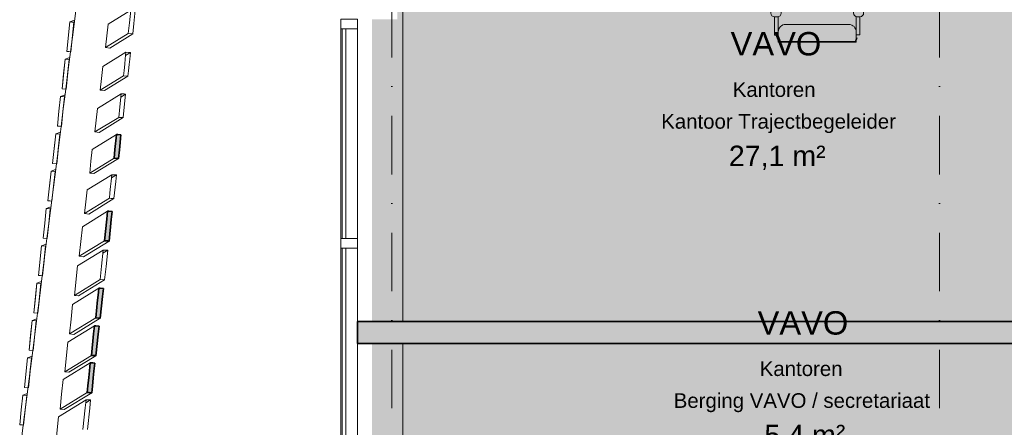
# Model space of a CAD drawing. Header units: millimetres. Extents: x -2530 to 151695, y -8763 to 71774.
# Tile 24 of 256: x 29742 to 36485, y 21438 to 24226. Entities that reach past the tile are written whole.
import ezdxf

# ---------------------------------------------------------------- set-up
doc = ezdxf.new("R2010")
doc.units = ezdxf.units.MM
doc.linetypes.add('RR_Level', pattern=[800, 400, -200, 0, -200])
for name, color, linetype, lineweight in [('A-AREA-____-IDEN', 2, 'Continuous', 13), ('A-AREA-____-PATT', 32, 'Continuous', 9), ('A-FLOR-____-OTLN', 192, 'Continuous', 18), ('A-GLAZ-CURT-MCUT', 52, 'Continuous', 13), ('A-GLAZ-CURT-OTLN', 52, 'Continuous', 13), ('A-GLAZ-CWMG-MCUT', 51, 'Continuous', 13), ('A-GLAZ-CWMG-OTLN', 51, 'Continuous', 13), ('A-WALL-____-MCUT', 113, 'Continuous', 35), ('A-WALL-____-OTLN', 113, 'Continuous', 18), ('A-WALL-____-PATT', 111, 'Continuous', 35), ('I-FURN-____-OTLN', 30, 'Continuous', 13), ('S-GRID-____-OTLN', 1, 'Continuous', 9)]:
    doc.layers.add(name, color=color, linetype=linetype, lineweight=lineweight)
doc.styles.add('Arial_1', font='arial.ttf', dxfattribs={"height": 100})
doc.styles.add('Arial_B', font='txt', dxfattribs={"height": 160})
doc.styles.add('Arial_B_1', font='txt', dxfattribs={"height": 100})
doc.styles.add('Arial_I', font='txt', dxfattribs={"height": 140})

# ---------------------------------------------------------------- blocks, each defined once
blk = doc.blocks.new('System Panel - HR__-552677-plot_V2 Copy 1')
at = {"layer": 'A-GLAZ-CURT-MCUT', "color": 250, "lineweight": 9}
for p, q in [((717.5, -22.5), (-717.5, -22.5)), ((-717.5, -22.5), (-717.5, -47.5)), ((-717.5, -47.5), (717.5, -47.5)), ((717.5, -47.5), (717.5, -22.5))]:
    blk.add_line(p, q, dxfattribs=at)
blk = doc.blocks.new('Rectangular Mullion - 65 x 114mm-464258-plot_V2 Copy 1')
at = {"layer": 'A-GLAZ-CWMG-OTLN', "color": 250, "lineweight": 9}
for p, q in [((143748, 33057.7), (143748, 31622.7)), ((143862, 33057.7), (143862, 31622.7))]:
    blk.add_line(p, q, dxfattribs=at)
blk = doc.blocks.new('Rectangular Mullion - 65 x 114mm-464271-plot_V2 Copy 1')
at = {"layer": 'A-GLAZ-CWMG-MCUT', "color": 250, "lineweight": 9}
for p, q in [((0, 57), (-65, 57)), ((-65, 57), (-65, -57)), ((0, -57), (0, 57)), ((-65, -57), (0, -57))]:
    blk.add_line(p, q, dxfattribs=at)
blk = doc.blocks.new('System Panel - HR__-556139-plot_V2 Copy 1')
at = {"layer": 'A-GLAZ-CURT-MCUT', "color": 250, "lineweight": 9}
for p, q in [((685, -22.5), (-685, -22.5)), ((-685, -22.5), (-685, -47.5)), ((-685, -47.5), (685, -47.5)), ((685, -47.5), (685, -22.5))]:
    blk.add_line(p, q, dxfattribs=at)
blk = doc.blocks.new('Rectangular Mullion - 65 x 114mm-V164-plot_V2 Copy 1')
at = {"layer": 'A-GLAZ-CWMG-OTLN', "color": 250, "lineweight": 9}
for p, q in [((31941.5, 21294.1), (31941.5, 22664.1)), ((32055.5, 22161.8), (32055.5, 22664.1)), ((32055.5, 21294.1), (32055.5, 22011.8))]:
    blk.add_line(p, q, dxfattribs=at)
blk = doc.blocks.new('Rectangular Mullion - 65 x 114mm-464264-plot_V2 Copy 1')
at = {"layer": 'A-GLAZ-CWMG-MCUT', "color": 250, "lineweight": 9}
for p, q in [((-32.5, 57), (32.5, 57)), ((-32.5, -57), (-32.5, 57)), ((32.5, 57), (32.5, -57)), ((32.5, -57), (-32.5, -57))]:
    blk.add_line(p, q, dxfattribs=at)
blk = doc.blocks.new('027_Gilde - ATC_FacadeModel_rvt-1-plot_V2 Copy 1')
at = {"layer": 'A-WALL-____-MCUT', "lineweight": 5}
h = blk.add_hatch(color=67, dxfattribs=at)
h.paths.add_polyline_path([(31139.8, 16903.4), (31140.4, 16933.4), (30941.1, 16939.5), (30940.7, 16911.8), (31132.9, 16903.7)])
h.paths.add_polyline_path([(30878, 16904.6), (30882.5, 16934.3), (30688.6, 16975.6), (30684.1, 16945.8), (30871.2, 16906.1)])
h.paths.add_polyline_path([(31912.9, 16906.8), (31912.9, 16936.8), (31712.9, 16936.8), (31712.9, 16906.8), (31902.2, 16906.8)])
h.paths.add_polyline_path([(31555.6, 16906.8), (31655.6, 16906.8), (31655.6, 16936.8), (31455.6, 16936.8), (31455.6, 16906.8), (31483.3, 16906.8)])
h.paths.add_polyline_path([(31398.4, 16906.8), (31398.4, 16936.8), (31198.4, 16936.8), (31198.4, 16906.8), (31303.6, 16906.8)])
h.paths.add_polyline_path([(34812.6, 16915.1), (34812.6, 16945.1), (34692.6, 16945.1), (34692.6, 16915.1), (34796, 16915.1)])
h.paths.add_polyline_path([(34433.4, 16915.1), (34450, 16915.1), (34450, 16945.1), (34330, 16945.1), (34330, 16915.1), (34390, 16915.1)])
h.paths.add_polyline_path([(34044.9, 16915.1), (34104.9, 16915.1), (34104.9, 16945.1), (33984.9, 16945.1), (33984.9, 16915.1), (34028.4, 16915.1)])
h.paths.add_polyline_path([(33750.2, 16915.1), (33794.4, 16915.1), (33794.4, 16945.1), (33634.4, 16945.1), (33634.4, 16915.1), (33750.1, 16915.1)])
h.paths.add_polyline_path([(33433.6, 16915.1), (33477.9, 16915.1), (33477.9, 16945.1), (33443.8, 16943.2), (33443.8, 16936.5), (33378.8, 16936.8), (33378.8, 16945.1), (33317.9, 16945.1), (33317.9, 16915.1), (33433.6, 16915.1)])
h.paths.add_polyline_path([(33131.1, 16915.1), (33175.3, 16915.1), (33175.3, 16945.1), (33015.3, 16945.1), (33016.5, 16915.1), (33130.8, 16915.1)])
h.paths.add_polyline_path([(32843.3, 16915.1), (32887.5, 16915.1), (32887.5, 16945.1), (32727.5, 16945.1), (32727.5, 16915.1), (32843.2, 16915.1)])
h.paths.add_polyline_path([(32608.1, 16915.1), (32635.8, 16915.1), (32635.8, 16945.1), (32506.3, 16944.5), (32506.3, 16936.5), (32441.3, 16936.8), (32441.3, 16944), (32435.8, 16944), (32435.8, 16915.1), (32508.1, 16915.1), (32522.1, 16915.1), (32535.8, 16915.1)])
h.paths.add_polyline_path([(32354.2, 16915.1), (32381.9, 16915.1), (32381.9, 16944), (32181.9, 16944), (32181.9, 16915.1), (32281.9, 16915.1)])
h.paths.add_polyline_path([(32121.7, 16915.1), (32149.3, 16915.1), (32149.3, 16936.8), (32067.5, 16936.8), (32067.5, 16945.1), (31949.3, 16944.7), (31949.3, 16923.4), (32021.7, 16915.1), (32067.5, 16915.1)])
h.paths.add_polyline_path([(31949.3, 16915.1), (32021.7, 16915.1), (31949.3, 16923.4)])
h.paths.add_polyline_path([(31555.6, 16921.8), (31555.6, 16921.8), (31569.5, 16921.8)])
h.paths.add_polyline_path([(30617.8, 16933), (30631.2, 16960), (30452.2, 17049.2), (30438.8, 17022.3), (30617.5, 16933.2)])
h.paths.add_polyline_path([(32149.3, 16936.8), (32149.3, 16944), (32132.5, 16941.9), (32132.5, 16936.8), (32149.3, 16936.8)])
h.paths.add_polyline_path([(30162.2, 17170.9), (30188.3, 17187), (30085.8, 17359.5), (30059.6, 17343.3), (30161.8, 17171.6)])
h.paths.add_polyline_path([(30002.7, 17365.7), (30031.8, 17376.9), (29972.1, 17568.5), (29942.7, 17558.2), (30000.4, 17373.2)])
h.paths.add_polyline_path([(29959.1, 17505.6), (29959.1, 17505.6), (29969.7, 17505.6)])
h.paths.add_polyline_path([(29894.7, 17592.5), (29925.5, 17599.8), (29888.5, 17798.9), (29858.1, 17789.7), (29893.7, 17597.8)])
h.paths.add_polyline_path([(29826.9, 17840.1), (29858.4, 17844.1), (29845.3, 18047.3), (29813.7, 18043.3), (29826.7, 17843)])
h.paths.add_polyline_path([(29802.8, 18098.4), (29834.6, 18099.1), (29844.1, 18303.8), (29813.8, 18303.2), (29802.8, 18098.9)])
h.paths.add_polyline_path([(29884, 18610.7), (29905.5, 18815.1), (29873.7, 18815.1), (29852.4, 18611.6), (29880.2, 18610.8)])
h.paths.add_polyline_path([(29913.4, 18866.2), (29934.8, 19070.6), (29903.1, 19070.6), (29881.8, 18867.3), (29909.5, 18866.4)])
h.paths.add_polyline_path([(29942.7, 19121.8), (29964, 19326), (29932.4, 19326), (29911.2, 19122.9), (29925.4, 19122.4)])
h.paths.add_polyline_path([(29972, 19377.4), (29993.4, 19581.5), (29961.8, 19581.5), (29942.7, 19378.5), (29963.3, 19377.7)])
h.paths.add_polyline_path([(30001.3, 19633), (30022, 19836.9), (29991.1, 19836.9), (29972, 19634.1), (29992.7, 19633.3)])
h.paths.add_polyline_path([(30030.6, 19888.6), (30051.9, 20092.4), (30020.5, 20092.4), (29999.3, 19889.9), (30022.7, 19888.9)])
h.paths.add_polyline_path([(30089.3, 20399.8), (30110.5, 20603.3), (30079.1, 20603.3), (30058, 20401.1), (30086.8, 20399.9)])
h.paths.add_polyline_path([(30118.6, 20655.3), (30139.9, 20858.7), (30108.5, 20858.7), (30089.3, 20656.7), (30112.5, 20655.6)])
h.paths.add_polyline_path([(30147.9, 20910.9), (30169.2, 21114.2), (30137.8, 21114.2), (30116.7, 20912.4), (30139.3, 20911.3)])
h.paths.add_polyline_path([(30177.2, 21166.5), (30198.5, 21369.6), (30167.2, 21369.6), (30146.1, 21168), (30169.2, 21166.9)])
h.paths.add_polyline_path([(30235.5, 21674.9), (30256.8, 21877.8), (30225.5, 21877.8), (30204.4, 21676.5), (30232.7, 21675.1)])
h.paths.add_polyline_path([(30264.5, 21928), (30285.8, 22130.7), (30254.6, 22130.7), (30233.5, 21929.7), (30256, 21928.5)])
h.paths.add_polyline_path([(30294, 22185.2), (30315.3, 22387.8), (30284.1, 22387.8), (30264.5, 22186.8), (30285.5, 22185.7)])
h.paths.add_polyline_path([(30354.5, 22712.3), (30375.7, 22914.6), (30344.6, 22914.6), (30323.6, 22714.1), (30351.9, 22712.4)])
h.paths.add_polyline_path([(30419.1, 23277.1), (30436, 23438.8), (30405, 23438.8), (30388.3, 23279), (30415.5, 23277.3)])
h.paths.add_polyline_path([(30584.7, 24721.1), (30601.6, 24882.3), (30570.8, 24882.3), (30554.1, 24723.3), (30576.3, 24721.7)])
h.paths.add_polyline_path([(30619.5, 25024), (30636.3, 25185.1), (30605.5, 25185.1), (30588.9, 25026.3), (30602.6, 25025.3)])
h.paths.add_polyline_path([(30656.8, 25351.5), (30667.7, 25472.3), (30638.7, 25472.2), (30626.3, 25353.7), (30654, 25351.7)])
h.paths.add_polyline_path([(30728.7, 25977.8), (30741.3, 26098.4), (30710.7, 26099.4), (30698.2, 25980.1), (30723.5, 25978.2)])
h.paths.add_polyline_path([(30765.1, 26295.7), (30776, 26416.4), (30747.3, 26418), (30734.7, 26298.1), (30762.1, 26296)])
h.paths.add_polyline_path([(30801.9, 26616.2), (30812.8, 26736.7), (30784, 26738.4), (30771.5, 26618.6), (30793.5, 26616.8)])
h.paths.add_polyline_path([(30838.8, 26938.4), (30851.4, 27058.8), (30821, 27059.9), (30808.5, 26940.9), (30822.1, 26939.7)])
h.paths.add_polyline_path([(30875.9, 27261.7), (30886.8, 27382.2), (30858, 27382.9), (30845.6, 27264.2), (30873.2, 27261.9)])
h.paths.add_polyline_path([(30987.1, 28230.9), (30997.9, 28351.2), (30969.3, 28352), (30956.9, 28233.5), (30978.8, 28231.6)])
h.paths.add_polyline_path([(31023.8, 28551.3), (31036.4, 28671.4), (31006.2, 28673.3), (30993.7, 28554), (31019.8, 28551.7)])
h.paths.add_polyline_path([(31060.3, 28869.5), (31072.9, 28989.5), (31042.6, 28990.5), (31041.1, 28962.3), (31039, 28956.3), (31030.2, 28872.2), (31058.4, 28869.6)])
h.paths.add_polyline_path([(31132.3, 29497.2), (31143.2, 29617.3), (31114.7, 29619.1), (31102.2, 29500), (31124, 29498)])
h.paths.add_polyline_path([(31235.2, 30392.4), (31252, 30552.1), (31221.7, 30553.1), (31205.2, 30395.3), (31231.1, 30392.8)])
h.paths.add_polyline_path([(31269.3, 30689.8), (31286.1, 30849.4), (31256, 30851.5), (31239.3, 30692.7), (31261.1, 30690.6)])
h.paths.add_polyline_path([(31336.2, 31272.7), (31352.9, 31432.3), (31322.8, 31434.4), (31306.2, 31275.7), (31329.8, 31273.4)])
h.paths.add_polyline_path([(31369, 31558.3), (31383.4, 31718.1), (31355.6, 31720), (31339, 31561.3), (31366.6, 31558.6)])
h.paths.add_polyline_path([(31401.3, 31840.1), (31418, 31999.6), (31387.9, 32001.8), (31371.3, 31843.1), (31393, 31841)])
h.paths.add_polyline_path([(31433.2, 32118.2), (31449.9, 32277.6), (31419.7, 32278.7), (31403.2, 32121.2), (31432.5, 32118.2)])
h.paths.add_polyline_path([(31464.6, 32392.6), (31481.3, 32552), (31451.3, 32554.1), (31434.7, 32395.6), (31456.4, 32393.4)])
h.paths.add_polyline_path([(31493.6, 32643.5), (31514.5, 32842.7), (31484.5, 32844.9), (31464.6, 32646.5), (31488.6, 32644)])
h.paths.add_polyline_path([(31524.3, 32911.1), (31545.2, 33110.3), (31515.2, 33112.5), (31509.5, 33058.4), (31509.5, 33058.4), (31494.4, 32914.1), (31516.1, 32911.9)])
h.paths.add_polyline_path([(31584.6, 33436.8), (31605.5, 33635.9), (31575.5, 33638.1), (31556.7, 33439.6), (31576.4, 33437.6)])
h.paths.add_polyline_path([(31763.1, 34993.2), (31784, 35192.1), (31754, 35193.7), (31735.6, 34996.1), (31759, 34993.6)])
h.paths.add_polyline_path([(31824.2, 35525.5), (31845, 35724.5), (31815.1, 35726.7), (31794.4, 35528.6), (31816, 35526.4)])
h.paths.add_polyline_path([(31854.7, 35791.7), (31874.6, 35990.7), (31845.6, 35992.9), (31824.9, 35794.8), (31846.9, 35792.5)])
h.paths.add_polyline_path([(31885.3, 36057.9), (31904, 36257), (31876.1, 36258.3), (31855.4, 36061), (31881.1, 36058.3)])
h.paths.add_polyline_path([(31904, 36325.3), (31904.4, 36396.4), (31923.4, 36396.4), (31934.9, 36523.1), (31906.6, 36524.5), (31886, 36327.2), (31901, 36325.6)])
at = {"layer": 'A-FLOR-____-OTLN', "color": 90}
for p, q in [((30135.4, 24363.4), (30103.1, 24107.9)), ((30103.1, 24107.9), (30090.3, 24007)), ((30090.3, 24007), (30070.8, 23852.6)), ((30070.8, 23852.6), (30058.1, 23751.6)), ((30058.1, 23751.6), (30038.5, 23597.3)), ((30038.5, 23597.2), (30025.8, 23496.2)), ((30025.8, 23496.2), (29993.5, 23240.7)), ((29993.5, 23240.7), (29941.7, 22831.1)), ((29941.7, 22831.1), (29928.9, 22729.9)), ((29928.9, 22729.9), (29896.6, 22474.5)), ((29896.6, 22474.5), (29877.1, 22320.4)), ((29877.1, 22320.3), (29864.3, 22219)), ((29864.3, 22219), (29832, 21963.6)), ((29832, 21963.6), (29767.4, 21452.7)), ((29767.4, 21452.7), (29748, 21298.8))]:
    blk.add_line(p, q, dxfattribs=at)
at = {"layer": 'A-WALL-____-MCUT', "color": 130}
for p, q in [((30396.7, 23359.9), (30402.9, 23418.6)), ((30402.9, 23418.6), (30405.2, 23440.7)), ((30405.2, 23440.7), (30413.7, 23440.2)), ((30413.7, 23440.2), (30436, 23438.8)), ((30433.7, 23416.4), (30427.6, 23358)), ((30436, 23438.8), (30433.7, 23416.4)), ((30388.3, 23279), (30394.4, 23337.8)), ((30394.4, 23337.8), (30396.7, 23359.9)), ((30425.2, 23335.6), (30419.1, 23277.1)), ((30427.6, 23358), (30425.2, 23335.6)), ((30410.6, 23277.7), (30388.3, 23279)), ((30419.1, 23277.1), (30410.6, 23277.7)), ((30323.6, 22714.1), (30339, 22861.1)), ((30339, 22861.1), (30344.8, 22916.5)), ((30344.8, 22916.5), (30353.3, 22916)), ((30353.3, 22916), (30375.7, 22914.6)), ((30369.8, 22858.7), (30354.5, 22712.3)), ((30375.7, 22914.6), (30369.8, 22858.7)), ((30346, 22712.8), (30323.6, 22714.1)), ((30354.5, 22712.3), (30346, 22712.8)), ((30281.4, 22361.8), (30284.3, 22389.5)), ((30284.3, 22389.5), (30292.8, 22389.1)), ((30292.8, 22389.1), (30315.3, 22387.8)), ((30315.3, 22387.8), (30309.4, 22331.8)), ((30273.7, 22288.2), (30281.4, 22361.8)), ((30309.4, 22331.8), (30294, 22185.2)), ((30263.1, 22186.9), (30270.8, 22260.5)), ((30270.8, 22260.5), (30273.7, 22288.2)), ((30285.5, 22185.7), (30263.1, 22186.9)), ((30294, 22185.2), (30285.5, 22185.7)), ((30248.9, 22077), (30254.8, 22132.4)), ((30254.8, 22132.4), (30263.3, 22131.9)), ((30263.3, 22131.9), (30285.8, 22130.7)), ((30285.8, 22130.7), (30279.9, 22074.6)), ((30233.5, 21929.7), (30248.9, 22077)), ((30279.9, 22074.6), (30264.5, 21928)), ((30256, 21928.5), (30233.5, 21929.7)), ((30264.5, 21928), (30256, 21928.5)), ((30219.9, 21824), (30225.7, 21879.4)), ((30225.7, 21879.4), (30242.8, 21878.5)), ((30242.8, 21878.5), (30256.8, 21877.8)), ((30256.8, 21877.8), (30250.9, 21821.7)), ((30209.3, 21722.5), (30215.1, 21778)), ((30215.1, 21778), (30219.9, 21824)), ((30250.9, 21821.7), (30246.1, 21776.3)), ((30204.4, 21676.5), (30209.3, 21722.5)), ((30240.3, 21720.2), (30235.5, 21674.9)), ((30246.1, 21776.3), (30240.3, 21720.2)), ((30218.4, 21675.8), (30204.4, 21676.5)), ((30235.5, 21674.9), (30218.4, 21675.8))]:
    blk.add_line(p, q, dxfattribs=at)
at = {"layer": 'A-WALL-____-OTLN', "color": 90}
for p, q in [((32366.5, 24636.8), (32366.5, 22161.8)), ((30347.6, 24196.8), (30503, 24292.5)), ((30503, 24292.5), (30493.8, 24204.2)), ((30524.4, 24201.2), (30533.7, 24290.5)), ((30085.8, 24211.9), (30064.9, 24009.6)), ((30064.9, 24009.6), (30085.8, 24211.9)), ((30085.8, 24211.9), (30117.7, 24223.5)), ((30085.8, 24211.9), (30117.7, 24223.5)), ((30085.8, 24211.9), (30099.7, 24210.5)), ((30099.7, 24210.5), (30085.8, 24211.9)), ((30092.7, 24006.8), (30113.6, 24209.2)), ((30092.7, 24006.8), (30113.6, 24209.2)), ((30113.6, 24209.2), (30099.7, 24210.5)), ((30099.7, 24210.5), (30113.6, 24209.2)), ((30113.6, 24209.2), (30116, 24210)), ((30116, 24210), (30113.6, 24209.2)), ((30347.6, 24196.8), (30330.7, 24035.4)), ((30493.8, 24204.2), (30486.1, 24131.1)), ((30516.8, 24129.1), (30524.4, 24201.2)), ((30330.7, 24035.4), (30486.1, 24131.1)), ((30330.7, 24035.4), (30486.1, 24131.1)), ((30516.8, 24129.1), (30359.8, 24032.4)), ((30359.8, 24032.4), (30516.8, 24129.1)), ((30486.1, 24131.1), (30508.3, 24129.6)), ((30508.3, 24129.6), (30516.8, 24129.1)), ((30078.8, 24008.2), (30064.9, 24009.6)), ((30078.8, 24008.2), (30064.9, 24009.6)), ((30078.8, 24008.2), (30090.3, 24007)), ((30090.3, 24007), (30078.8, 24008.2)), ((30310.9, 23905.8), (30469.9, 24003.8)), ((30359.8, 24032.4), (30330.7, 24035.4)), ((30469.9, 24003.8), (30465.2, 23959.6)), ((30486.8, 24002.6), (30469.9, 24003.8)), ((30053.6, 23956.6), (30032.7, 23754.1)), ((30043.1, 23855.4), (30053.6, 23956.6)), ((30053.6, 23956.6), (30085.4, 23968.1)), ((30053.6, 23956.6), (30085.4, 23968.1)), ((30053.6, 23956.6), (30081.3, 23953.8)), ((30053.6, 23956.6), (30081.3, 23953.8)), ((30060.3, 23751.4), (30081.3, 23953.8)), ((30070.8, 23852.6), (30081.3, 23953.8)), ((30081.3, 23953.8), (30083.7, 23954.7)), ((30083.7, 23954.7), (30081.3, 23953.8)), ((30461.4, 23923), (30465.2, 23959.6)), ((30467.5, 23981.3), (30500.6, 24001.7)), ((30500.6, 24001.7), (30486.8, 24002.6)), ((30492.1, 23921), (30495.9, 23957.1)), ((30495.9, 23957.1), (30500.6, 24001.7)), ((30310.9, 23905.8), (30302.4, 23825.1)), ((30456.8, 23878.8), (30452.9, 23842.3)), ((30456.8, 23878.8), (30461.4, 23923)), ((30483.7, 23840.2), (30487.5, 23876.3)), ((30487.5, 23876.3), (30492.1, 23921)), ((30043.1, 23855.4), (30032.7, 23754.1)), ((30070.8, 23852.6), (30060.3, 23751.4)), ((30294, 23744.3), (30452.9, 23842.3)), ((30294, 23744.3), (30452.9, 23842.3)), ((30294, 23744.3), (30302.4, 23825.1)), ((30483.7, 23840.2), (30323, 23741.3)), ((30323, 23741.3), (30483.7, 23840.2)), ((30452.9, 23842.3), (30475.2, 23840.8)), ((30475.2, 23840.8), (30483.7, 23840.2)), ((30032.7, 23754.1), (30058.1, 23751.6)), ((30058.1, 23751.6), (30032.7, 23754.1)), ((30323, 23741.3), (30294, 23744.3)), ((30021.4, 23701.3), (30010.9, 23600)), ((30010.9, 23600), (30021.4, 23701.3)), ((30021.4, 23701.3), (30053.1, 23712.7)), ((30021.4, 23701.3), (30053.1, 23712.7)), ((30021.4, 23701.3), (30035.2, 23699.9)), ((30035.2, 23699.9), (30021.4, 23701.3)), ((30049, 23698.5), (30035.2, 23699.9)), ((30035.2, 23699.9), (30049, 23698.5)), ((30038.5, 23597.3), (30049, 23698.5)), ((30038.5, 23597.3), (30049, 23698.5)), ((30049, 23698.5), (30051.4, 23699.4)), ((30051.4, 23699.4), (30049, 23698.5)), ((30274.7, 23619.7), (30437.3, 23719.9)), ((30274.7, 23619.7), (30437.3, 23719.9)), ((30428, 23631.4), (30437.3, 23719.9)), ((30434.9, 23697.5), (30468, 23717.9)), ((30434.9, 23697.5), (30468, 23717.9)), ((30441.5, 23719.6), (30437.3, 23719.9)), ((30452.6, 23718.9), (30441.5, 23719.6)), ((30452.6, 23718.9), (30456.9, 23718.6)), ((30468, 23717.9), (30456.9, 23718.6)), ((30458.7, 23628.5), (30468, 23717.9)), ((30000.4, 23498.7), (30010.9, 23600)), ((30010.9, 23600), (30000.4, 23498.7)), ((30274.7, 23619.7), (30257.8, 23458.2)), ((30428, 23631.4), (30420.3, 23558.3)), ((30451.1, 23556.3), (30458.7, 23628.5)), ((30038.5, 23597.2), (30028, 23496)), ((30028, 23496), (30038.5, 23597.2)), ((30257.8, 23458.2), (30420.3, 23558.3)), ((30451.1, 23556.3), (30286.9, 23455.1)), ((30420.3, 23558.3), (30427.3, 23557.8)), ((30435.7, 23557.3), (30427.3, 23557.8)), ((30435.7, 23557.3), (30442.6, 23556.9)), ((30451.1, 23556.3), (30442.6, 23556.9)), ((30025.8, 23496.2), (30000.4, 23498.7)), ((30014.2, 23497.3), (30000.4, 23498.7)), ((30025.8, 23496.2), (30014.2, 23497.3)), ((29989.2, 23445.9), (29968.2, 23243.3)), ((29989.2, 23445.9), (29978.7, 23344.6)), ((29989.2, 23445.9), (30020.8, 23457.4)), ((30020.8, 23457.4), (29989.2, 23445.9)), ((29989.2, 23445.9), (30016.8, 23443.2)), ((29989.2, 23445.9), (30016.8, 23443.2)), ((29995.7, 23240.5), (30016.8, 23443.2)), ((30016.8, 23443.2), (30006.2, 23341.8)), ((30019.2, 23444), (30016.8, 23443.2)), ((30019.2, 23444), (30016.8, 23443.2)), ((30239.2, 23338.5), (30405.2, 23440.7)), ((30272.3, 23456.6), (30257.8, 23458.2)), ((30286.9, 23455.1), (30272.3, 23456.6)), ((30402.9, 23418.6), (30396.7, 23359.9)), ((30402.9, 23418.6), (30405.2, 23440.7)), ((30413.7, 23440.2), (30405.2, 23440.7)), ((30436, 23438.8), (30413.7, 23440.2)), ((30427.6, 23358), (30433.7, 23416.4)), ((30436, 23438.8), (30433.7, 23416.4)), ((29978.7, 23344.6), (29968.2, 23243.3)), ((30006.2, 23341.8), (29995.7, 23240.5)), ((30239.2, 23338.5), (30230.7, 23257.6)), ((30394.4, 23337.8), (30388.3, 23279)), ((30396.7, 23359.9), (30394.4, 23337.8)), ((30419.1, 23277.1), (30425.2, 23335.6)), ((30427.6, 23358), (30425.2, 23335.6)), ((30222.3, 23176.8), (30388.3, 23279)), ((30419.1, 23277.1), (30251.3, 23173.8)), ((30388.3, 23279), (30410.6, 23277.7)), ((30419.1, 23277.1), (30410.6, 23277.7)), ((29957, 23190.6), (29988.6, 23202)), ((29957, 23190.6), (29988.6, 23202)), ((29993.5, 23240.7), (29968.2, 23243.3)), ((29993.5, 23240.7), (29968.2, 23243.3)), ((30222.3, 23176.8), (30230.7, 23257.6)), ((29957, 23190.6), (29935.9, 22987.8)), ((29946.5, 23089.2), (29957, 23190.6)), ((29957, 23190.6), (29970.8, 23189.2)), ((29957, 23190.6), (29984.5, 23187.8)), ((29963.4, 22985.1), (29984.5, 23187.8)), ((29984.5, 23187.8), (29970.8, 23189.2)), ((29974, 23086.5), (29984.5, 23187.8)), ((29984.5, 23187.8), (29986.9, 23188.7)), ((29986.9, 23188.7), (29984.5, 23187.8)), ((30204.3, 23061.9), (30373.7, 23166.2)), ((30204.3, 23061.9), (30373.7, 23166.2)), ((30251.3, 23173.8), (30222.3, 23176.8)), ((30369, 23122), (30373.7, 23166.2)), ((30404.5, 23164.4), (30371.3, 23143.9)), ((30377.9, 23166), (30373.7, 23166.2)), ((30389.1, 23165.3), (30377.9, 23166)), ((30389.1, 23165.3), (30393.4, 23165)), ((30404.5, 23164.4), (30393.4, 23165)), ((30404.5, 23164.4), (30399.9, 23119.6)), ((29946.5, 23089.2), (29935.9, 22987.8)), ((29974, 23086.5), (29963.4, 22985.1)), ((30204.3, 23061.9), (30195.8, 22981)), ((30360.6, 23041.1), (30365.2, 23085.3)), ((30365.2, 23085.3), (30369, 23122)), ((30387.6, 23002.6), (30399.9, 23119.6)), ((30187.3, 22900.1), (30356.7, 23004.4)), ((30187.3, 22900.1), (30356.7, 23004.4)), ((30387.6, 23002.6), (30216.3, 22897)), ((30360.6, 23041.1), (30356.7, 23004.4)), ((30356.7, 23004.4), (30367.9, 23003.8)), ((30367.9, 23003.8), (30372.2, 23003.5)), ((30372.2, 23003.5), (30383.3, 23002.8)), ((30387.6, 23002.6), (30383.3, 23002.8)), ((29924.8, 22935.3), (29914.3, 22833.8)), ((29914.3, 22833.8), (29924.8, 22935.3)), ((29924.8, 22935.3), (29956.3, 22946.6)), ((29924.8, 22935.3), (29956.3, 22946.6)), ((29924.8, 22935.3), (29952.2, 22932.5)), ((29924.8, 22935.3), (29952.2, 22932.5)), ((29949.7, 22986.5), (29935.9, 22987.8)), ((29949.7, 22986.5), (29935.9, 22987.8)), ((29941.7, 22831.1), (29952.2, 22932.5)), ((29941.7, 22831.1), (29952.2, 22932.5)), ((29949.7, 22986.5), (29961.2, 22985.3)), ((29961.2, 22985.3), (29949.7, 22986.5)), ((29952.2, 22932.5), (29954.6, 22933.4)), ((29954.6, 22933.4), (29952.2, 22932.5)), ((30187.3, 22900.1), (30195.8, 22981)), ((30172, 22810), (30344.8, 22916.5)), ((30201.8, 22898.6), (30187.3, 22900.1)), ((30216.3, 22897), (30201.8, 22898.6)), ((30339, 22861.1), (30323.6, 22714.1)), ((30344.8, 22916.5), (30339, 22861.1)), ((30353.3, 22916), (30344.8, 22916.5)), ((30375.7, 22914.6), (30353.3, 22916)), ((30354.5, 22712.3), (30369.8, 22858.7)), ((30375.7, 22914.6), (30369.8, 22858.7)), ((29903.7, 22732.4), (29914.3, 22833.8)), ((29914.3, 22833.8), (29903.7, 22732.4)), ((29941.7, 22831.1), (29931.1, 22729.7)), ((29931.1, 22729.7), (29941.7, 22831.1)), ((30172, 22810), (30150.8, 22607.7)), ((29903.7, 22732.4), (29928.9, 22729.9)), ((29928.9, 22729.9), (29903.7, 22732.4)), ((29892.6, 22679.9), (29871.4, 22477)), ((29892.6, 22679.9), (29871.4, 22477)), ((29924, 22691.3), (29892.6, 22679.9)), ((29924, 22691.3), (29892.6, 22679.9)), ((29892.6, 22679.9), (29906.3, 22678.5)), ((29892.6, 22679.9), (29920, 22677.2)), ((29898.8, 22474.2), (29920, 22677.2)), ((29920, 22677.2), (29906.3, 22678.5)), ((29920, 22677.2), (29909.4, 22575.7)), ((29922.3, 22678), (29920, 22677.2)), ((29922.3, 22678), (29920, 22677.2)), ((30150.8, 22607.7), (30323.6, 22714.1)), ((30354.5, 22712.3), (30179.8, 22604.6)), ((30323.6, 22714.1), (30346, 22712.8)), ((30354.5, 22712.3), (30346, 22712.8)), ((30138.2, 22542.4), (30314.3, 22650.8)), ((30179.8, 22604.6), (30150.8, 22607.7)), ((30314.3, 22650.8), (30302.7, 22540.1)), ((30312, 22628.6), (30345.2, 22649.1)), ((30331.3, 22649.9), (30314.3, 22650.8)), ((30345.2, 22649.1), (30331.3, 22649.9)), ((30333.5, 22537.1), (30345.2, 22649.1)), ((29909.4, 22575.7), (29898.8, 22474.2)), ((30138.2, 22542.4), (30117, 22339.9)), ((30302.7, 22540.1), (30293.1, 22448.4)), ((30324, 22446.6), (30333.5, 22537.1)), ((29871.4, 22477), (29896.6, 22474.5)), ((29885.1, 22475.6), (29871.4, 22477)), ((29896.6, 22474.5), (29885.1, 22475.6)), ((29860.4, 22424.6), (29839.2, 22221.5)), ((29849.8, 22323.1), (29860.4, 22424.6)), ((29860.4, 22424.6), (29891.7, 22435.9)), ((29860.4, 22424.6), (29891.7, 22435.9)), ((29860.4, 22424.6), (29887.7, 22421.8)), ((29860.4, 22424.6), (29887.7, 22421.8)), ((29866.5, 22218.8), (29887.7, 22421.8)), ((29877.1, 22320.4), (29887.7, 22421.8)), ((30105, 22279.1), (30284.3, 22389.5)), ((30117, 22339.9), (30293.1, 22448.4)), ((30117, 22339.9), (30293.1, 22448.4)), ((30324, 22446.6), (30145.9, 22336.9)), ((30145.9, 22336.9), (30324, 22446.6)), ((30284.3, 22389.5), (30281.4, 22361.8)), ((30292.8, 22389.1), (30284.3, 22389.5)), ((30315.3, 22387.8), (30292.8, 22389.1)), ((30293.1, 22448.4), (30315.5, 22447.1)), ((30315.3, 22387.8), (30309.4, 22331.8)), ((30315.5, 22447.1), (30324, 22446.6)), ((29849.8, 22323.1), (29839.2, 22221.5)), ((29877.1, 22320.3), (29866.5, 22218.8)), ((30145.9, 22336.9), (30117, 22339.9)), ((30281.4, 22361.8), (30273.7, 22288.2)), ((30294, 22185.2), (30309.4, 22331.8)), ((30105, 22279.1), (30094.4, 22177.8)), ((30270.8, 22260.5), (30263.1, 22186.9)), ((30273.7, 22288.2), (30270.8, 22260.5)), ((29839.2, 22221.5), (29864.3, 22219)), ((29864.3, 22219), (29839.2, 22221.5)), ((30083.7, 22076.5), (30263.1, 22186.9)), ((30294, 22185.2), (30112.6, 22073.4)), ((30263.1, 22186.9), (30285.5, 22185.7)), ((30294, 22185.2), (30285.5, 22185.7)), ((29828.2, 22169.2), (29807, 21966.1)), ((29817.6, 22067.7), (29828.2, 22169.2)), ((29828.2, 22169.2), (29859.4, 22180.5)), ((29828.2, 22169.2), (29859.4, 22180.5)), ((29828.2, 22169.2), (29855.5, 22166.5)), ((29828.2, 22169.2), (29855.5, 22166.5)), ((29834.2, 21963.4), (29855.5, 22166.5)), ((29834.2, 21963.4), (29855.5, 22166.5)), ((30072.2, 22020), (30254.8, 22132.4)), ((30083.7, 22076.5), (30094.4, 22177.8)), ((30254.8, 22132.4), (30248.9, 22077)), ((30263.3, 22131.9), (30254.8, 22132.4)), ((30285.8, 22130.7), (30263.3, 22131.9)), ((30285.8, 22130.7), (30279.9, 22074.6)), ((29817.6, 22067.7), (29807, 21966.1)), ((30112.6, 22073.4), (30083.7, 22076.5)), ((30248.9, 22077), (30233.5, 21929.7)), ((30264.5, 21928), (30279.9, 22074.6)), ((30072.2, 22020), (30051, 21817.2)), ((32366.5, 22011.8), (32366.5, 21186.8)), ((29796, 21913.9), (29774.7, 21710.7)), ((29774.7, 21710.7), (29796, 21913.9)), ((29796, 21913.9), (29827.1, 21925.1)), ((29796, 21913.9), (29827.1, 21925.1)), ((29796, 21913.9), (29823.2, 21911.2)), ((29796, 21913.9), (29823.2, 21911.2)), ((29832, 21963.6), (29807, 21966.1)), ((29832, 21963.6), (29807, 21966.1)), ((30051, 21817.2), (30233.5, 21929.7)), ((30264.5, 21928), (30079.9, 21814.2)), ((30233.5, 21929.7), (30256, 21928.5)), ((30264.5, 21928), (30256, 21928.5)), ((29801.9, 21707.9), (29823.2, 21911.2)), ((29812.5, 21809.6), (29823.2, 21911.2)), ((30040, 21765), (30225.7, 21879.4)), ((30225.7, 21879.4), (30219.9, 21824)), ((30242.8, 21878.5), (30225.7, 21879.4)), ((30256.8, 21877.8), (30242.8, 21878.5)), ((30250.9, 21821.7), (30256.8, 21877.8)), ((29812.5, 21809.6), (29801.9, 21707.9)), ((30079.9, 21814.2), (30051, 21817.2)), ((30209.3, 21722.5), (30215.1, 21778)), ((30215.1, 21778), (30219.9, 21824)), ((30246.1, 21776.3), (30250.9, 21821.7)), ((29774.7, 21710.7), (29799.7, 21708.2)), ((29799.7, 21708.2), (29774.7, 21710.7)), ((30040, 21765), (30029.4, 21663.6)), ((30209.3, 21722.5), (30204.4, 21676.5)), ((30235.5, 21674.9), (30240.3, 21720.2)), ((30240.3, 21720.2), (30246.1, 21776.3)), ((29763.8, 21658.6), (29753.2, 21556.9)), ((29753.2, 21556.9), (29763.8, 21658.6)), ((29763.8, 21658.6), (29794.9, 21669.8)), ((29763.8, 21658.6), (29794.9, 21669.8)), ((29763.8, 21658.6), (29777.4, 21657.2)), ((29777.4, 21657.2), (29763.8, 21658.6)), ((29790.9, 21655.9), (29777.4, 21657.2)), ((29777.4, 21657.2), (29790.9, 21655.9)), ((29780.2, 21554.2), (29790.9, 21655.9)), ((29780.2, 21554.2), (29790.9, 21655.9)), ((30018.8, 21562.2), (30204.4, 21676.5)), ((30018.8, 21562.2), (30029.4, 21663.6)), ((30235.5, 21674.9), (30047.6, 21559.1)), ((30204.4, 21676.5), (30218.4, 21675.8)), ((30235.5, 21674.9), (30218.4, 21675.8)), ((30007.9, 21510.3), (30196.7, 21626.7)), ((30196.7, 21626.7), (30190.9, 21571.2)), ((30227.8, 21625.1), (30194.3, 21604.5)), ((30205.2, 21626.2), (30196.7, 21626.7)), ((30227.8, 21625.1), (30205.2, 21626.2)), ((30227.8, 21625.1), (30221.9, 21568.9)), ((29742.5, 21455.2), (29753.2, 21556.9)), ((29753.2, 21556.9), (29742.5, 21455.2)), ((29780.2, 21554.2), (29769.6, 21452.5)), ((29769.6, 21452.5), (29780.2, 21554.2)), ((30007.9, 21510.3), (29986.6, 21307.4)), ((30047.6, 21559.1), (30018.8, 21562.2)), ((30190.9, 21571.2), (30175.4, 21423.7)), ((30206.5, 21422.1), (30221.9, 21568.9)), ((29756, 21453.9), (29742.5, 21455.2)), ((29756, 21453.9), (29742.5, 21455.2)), ((29756, 21453.9), (29767.4, 21452.7)), ((29767.4, 21452.7), (29756, 21453.9))]:
    blk.add_line(p, q, dxfattribs=at)
at = {"layer": 'A-GLAZ-CURT-OTLN', "color": 90, "lineweight": 18, "rotation": 270.0000000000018}
for name, p in [('System Panel - HR__-552677-plot_V2 Copy 1', (31998.5, 23446.6)), ('System Panel - HR__-556139-plot_V2 Copy 1', (31998.5, 21979.1))]:
    blk.add_blockref(name, p, dxfattribs=at)
at = {"layer": 'A-GLAZ-CWMG-OTLN', "color": 90, "lineweight": 18}
for name, p, rotation in [('Rectangular Mullion - 65 x 114mm-464271-plot_V2 Copy 1', (31998.5, 24229.1), 90.00000000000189), ('Rectangular Mullion - 65 x 114mm-464258-plot_V2 Copy 1', (175803.5, 55786.8), 180)]:
    blk.add_blockref(name, p, dxfattribs=dict(at, rotation=rotation))
at = {"layer": 'A-GLAZ-CWMG-OTLN', "color": 90, "lineweight": 18, "extrusion": (0, 0, -1), "rotation": 269.9999999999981}
blk.add_blockref('Rectangular Mullion - 65 x 114mm-464264-plot_V2 Copy 1', (-31998.5, 22696.6), dxfattribs=at)
at = {"layer": 'A-GLAZ-CWMG-OTLN', "color": 90, "lineweight": 18}
blk.add_blockref('Rectangular Mullion - 65 x 114mm-V164-plot_V2 Copy 1', (0, 0), dxfattribs=at)
blk = doc.blocks.new('NLRS_82_FU_UN_bureaustoel_GEN - Default-6015409-plot_V2 Copy 1')
at = {"layer": 'I-FURN-____-OTLN', "color": 9}
for p, q in [((407.7, 247.8), (-125.7, 247.8)), ((-125.7, 235.1), (-125.7, 247.8)), ((-125.7, 222.2), (-125.7, 235.1)), ((-125.7, 222.4), (-125.7, 177)), ((-125.7, 197), (-125.7, 222.2)), ((-106.7, 244), (388.6, 244)), ((-100.3, 247.8), (382.3, 247.8)), ((407.7, 247.8), (407.7, 235.1)), ((407.7, 235.1), (407.7, 222.2)), ((407.7, 222.4), (407.7, 177)), ((407.7, 222.2), (407.7, 197)), ((-125.7, 197), (-151.1, 197)), ((-151.1, 165.3), (-151.1, 196.8)), ((-151.1, 73.2), (-151.1, 165.3)), ((-125.7, 167.5), (-125.7, 197)), ((-125.7, 165.3), (-125.7, 71.5)), ((433.1, 199.1), (407.7, 199.1)), ((407.7, 197), (407.7, 167.5)), ((407.7, 167.4), (407.7, 72.5)), ((433.1, 198.9), (433.1, 167.4)), ((433.1, 167.4), (433.1, 74.2)), ((-132.1, 73.2), (-151.1, 73.2)), ((-74.9, 126.2), (356.9, 126.2)), ((433.1, 74.2), (414, 74.2)), ((-176.5, 47.8), (-176.5, -61.3)), ((-106.7, -61.3), (-106.7, 47.8)), ((388.6, 48.8), (388.6, -61.3)), ((458.5, -61.3), (458.5, 48.8))]:
    blk.add_line(p, q, dxfattribs=at)
for centre, radius, start, end in [((-106.7, 218.6), 25.4, 138.86039, 180), ((-100.3, 222.4), 25.4, 90, 180), ((-106.7, 218.6), 25.4, 90, 135), ((382.3, 222.4), 25.4, 360, 90), ((388.6, 218.6), 25.4, 45, 90), ((388.6, 218.6), 25.4, 360, 41.15314), ((-74.9, 177), 50.8, 180, 270), ((356.9, 177), 50.8, 270, 360), ((-151.1, 47.8), 25.4, 90, 180), ((-132.1, 47.8), 25.4, 0, 90), ((414, 48.8), 25.4, 90, 180), ((433.1, 48.8), 25.4, 0, 90)]:
    blk.add_arc(centre, radius, start, end, dxfattribs=at)

msp = doc.modelspace()

# ---------------------------------------------------------------- hatches: boundary and pattern name
at = {"layer": 'A-AREA-____-PATT', "transparency": 33554509}
h = msp.add_hatch(color=10, dxfattribs=at)
h.paths.add_polyline_path([(37868.8069, 22161.7966), (37981.4834, 22161.7966), (37981.4834, 22211.7966), (38028.9834, 22211.7966), (38028.9834, 22944.7966), (37981.4834, 22944.7966), (37981.4834, 22994.7966), (38041.4834, 22994.7966), (38041.4834, 24011.7966), (37981.4834, 24011.7966), (37981.4834, 24061.7966), (38028.9834, 24061.7966), (38028.9834, 25011.7966), (37981.4834, 25011.7966), (37981.4834, 25061.7966), (38028.9834, 25061.7966), (38028.9834, 26011.7966), (37981.4834, 26011.7966), (37981.4834, 26061.7966), (38028.9834, 26061.7966), (38028.9834, 26961.7966), (37981.4834, 26961.7966), (37981.4834, 27011.7966), (32328.9834, 27011.7966), (32328.9834, 24936.7966), (32591.4834, 24936.7966), (32591.4834, 24636.7966), (32328.9834, 24636.7966), (32328.9834, 24229.1422), (32153.9834, 24229.1422), (32153.9834, 22161.7966), (36442.075, 22161.7966)])
h.paths.add_polyline_path([(34937.2877, 24271.5194), (34937.2821, 24271.521), (34956.3321, 24271.5194)])
h.paths.add_polyline_path([(35342.8907, 24633.1983), (35342.8907, 24633.2033), (35367.886, 24633.2003)])
h.paths.add_polyline_path([(35058.386, 24633.2045), (35058.3838, 24633.2215), (35058.386, 24633.2256)])
h.paths.add_polyline_path([(35039.386, 24633.2045), (35039.3822, 24633.2215), (35039.3863, 24633.2256)])
h.paths.add_polyline_path([(35140.886, 24633.215), (35140.886, 24633.2215), (35164.886, 24633.215)])
h.paths.add_polyline_path([(35137.8873, 24633.2045), (35137.886, 24633.2215), (35137.8873, 24633.217)])
h.paths.add_polyline_path([(35300.2013, 24649.1374), (35300.2013, 24649.143), (35315.8817, 24649.1374)])
h.paths.add_polyline_path([(35318.8873, 24649.1374), (35318.886, 24649.1434), (35318.8905, 24652.109)])
h.paths.add_polyline_path([(35140.8873, 24649.1516), (35140.886, 24649.1563), (35140.886, 24652.1231)])
h.paths.add_polyline_path([(35058.3873, 24649.1606), (35055.3848, 24649.1606), (35055.3889, 24649.1631)])
h.paths.add_polyline_path([(34975.0623, 24649.1669), (34975.0672, 24649.1697), (34991.0626, 24649.1697), (34991.0641, 24670.7859), (34994.0686, 24670.7856), (34994.0686, 24649.1697), (35010.0623, 24649.1669)])
h.paths.add_polyline_path([(34994.0626, 24649.1697), (34994.0626, 24670.7843), (34991.0686, 24670.7843), (34991.0686, 24649.1697)])
h.paths.add_polyline_path([(35253.8922, 24652.1124), (35253.8876, 24652.1136), (35253.8922, 24667.0735)])
h.paths.add_polyline_path([(35342.8907, 24668.0651), (35342.886, 24668.0671), (35342.8907, 24671.0567)])
h.paths.add_polyline_path([(35253.8936, 24676.0251), (35253.8896, 24676.0291), (35253.8905, 24687.0022)])
h.paths.add_polyline_path([(34994.0686, 24687.0204), (34994.0657, 24689.712), (34994.0686, 24689.7162)])
h.paths.add_polyline_path([(35320.8907, 24705.9257), (35320.892, 24705.9205), (35313.8936, 24705.9257)])
h.paths.add_polyline_path([(35058.392, 24705.9437), (35055.3895, 24705.9437), (35055.3933, 24705.9475)])
h.paths.add_polyline_path([(35014.7328, 24708.3535), (35014.7328, 24708.3604), (35020.3936, 24708.3563)])
h.paths.add_polyline_path([(34054.1644, 25787.4086), (34054.158, 25787.4086), (34054.1623, 25839.5505)])
h.paths.add_polyline_path([(36311.4807, 25787.4086), (36311.4743, 25787.4086), (36311.4786, 25839.3779)])
h.paths.add_polyline_path([(35727.4397, 25797.1287), (35727.435, 25797.1287), (35727.4459, 25797.1287)])
h.paths.add_polyline_path([(36189.6792, 25839.3875), (36189.6807, 25839.3934), (36189.6792, 25858.4391)])
h.paths.add_polyline_path([(36282.83, 25864.7798), (36282.8279, 25864.7952), (36282.83, 25991.0368)])
h.paths.add_polyline_path([(34144.0453, 25864.9561), (34144.0438, 25864.9658), (34144.0453, 25884.0061)])
h.paths.add_polyline_path([(34144.0396, 25864.9624), (34144.0438, 25864.9658), (34133.1631, 25864.9658)])
h.paths.add_polyline_path([(35786.6354, 25880.5698), (35786.631, 25883.5713), (35786.6354, 25883.5698)])
h.paths.add_polyline_path([(34521.7069, 25986.0003), (34521.7016, 25985.999), (34521.7069, 26001.999)])
h.paths.add_polyline_path([(34521.7016, 25880.6725), (34521.6972, 25883.674), (34521.7016, 25883.6725)])
h.paths.add_polyline_path([(34543.3143, 25880.6693), (34543.313, 25880.6754), (34543.3175, 25883.6722)])
h.paths.add_polyline_path([(35767.703, 25899.5713), (35765.012, 25899.5716), (35765.018, 25899.5729)])
h.paths.add_polyline_path([(35786.6354, 25899.5684), (35786.631, 25899.57), (35786.6354, 25902.5698)])
h.paths.add_polyline_path([(35708.9396, 25899.5747), (35711.1957, 25899.5768), (35711.2001, 25899.5747)])
h.paths.add_polyline_path([(34562.2467, 25899.6676), (34562.2423, 25899.6707), (34562.2454, 25921.6707)])
h.paths.add_polyline_path([(34543.3175, 25899.6709), (34543.313, 25899.6738), (34543.319, 25902.674)])
h.paths.add_polyline_path([(35786.6363, 25985.8935), (35786.6437, 25985.8948), (35786.6363, 25982.8948)])
h.paths.add_polyline_path([(35767.703, 26013.3963), (35767.7077, 26013.395), (35767.703, 25982.9048)])
h.paths.add_polyline_path([(35765.018, 25918.5716), (35765.012, 25918.5716), (35765.0167, 25921.5729)])
h.paths.add_polyline_path([(34540.6264, 25921.6725), (34540.6264, 25937.6696), (34540.6293, 25937.6738)])
h.paths.add_polyline_path([(35802.5898, 26122.3935), (35802.5978, 26122.3948), (35786.6586, 26122.3948)])
h.paths.add_polyline_path([(35802.5873, 26068.3935), (35802.5808, 26068.3935), (35802.5873, 26092.3935)])
h.paths.add_polyline_path([(35802.8705, 26038.3948), (35802.5828, 26038.3935), (35802.5875, 26038.3948)])
h.paths.add_polyline_path([(35745.8263, 26034.3981), (35745.8212, 26034.3981), (35745.8263, 26039.3981)])
h.paths.add_polyline_path([(35765.012, 25937.5716), (35764.7471, 25937.5716), (35764.752, 25937.5729)])
h.paths.add_polyline_path([(34597.1362, 25966.9941), (34597.1362, 26013.4928), (34580.9036, 26013.4941), (34580.9036, 25966.9979)])
h.paths.add_polyline_path([(34580.8982, 25985.9928), (34580.9036, 25985.9941), (34580.8982, 26001.9941)])
h.paths.add_polyline_path([(34597.1416, 26013.4941), (34599.4021, 26013.4928), (34599.397, 26013.492)])
h.paths.add_polyline_path([(34597.1444, 25937.6691), (34597.1362, 25966.9941), (34580.9036, 25966.9979), (34580.8929, 26013.4928), (34597.1416, 26013.4941), (34597.1444, 25947.9928)])
h.paths.add_polyline_path([(34543.319, 25937.6722), (34540.6293, 25937.6738), (34540.6381, 25937.674)])
h.paths.add_polyline_path([(35711.2054, 25963.8997), (35711.2004, 25963.901), (35711.2041, 25966.901)])
h.paths.add_polyline_path([(34505.7687, 25966.999), (34505.7687, 25967.0042), (34521.7016, 25967.0003)])
h.paths.add_polyline_path([(35700.97, 26001.8997), (35700.9676, 26013.4012), (35700.9714, 26013.405)])
h.paths.add_polyline_path([(34607.3788, 26001.992), (34607.381, 26001.9965), (34689.621, 26001.9926)])
h.paths.add_polyline_path([(34578.4847, 26001.9943), (34578.48, 26001.9943), (34578.48, 26013.4943)])
h.paths.add_polyline_path([(34524.6747, 26038.5003), (34521.7099, 26038.499), (34521.7166, 26038.5003)])
h.paths.add_polyline_path([(34505.7708, 26038.499), (34505.7755, 26038.5003), (34521.7016, 26038.499)])
h.paths.add_polyline_path([(34578.491, 26058.4957), (34578.491, 26058.4906), (34562.534, 26058.4943)])
h.paths.add_polyline_path([(34578.4962, 26061.4957), (34578.491, 26061.4957), (34578.4962, 26077.4943)])
h.paths.add_polyline_path([(35783.6774, 26082.395), (35783.6821, 26082.3963), (35786.6325, 26082.3963)])
h.paths.add_polyline_path([(35657.6601, 26089.3997), (35657.6627, 26089.4054), (35700.9761, 26089.4018)])
h.paths.add_polyline_path([(34597.1585, 26104.4644), (34597.1538, 26105.4941), (34597.1585, 26105.4928)])
h.paths.add_polyline_path([(35666.1158, 26108.3997), (35666.1181, 26108.4047), (35700.9776, 26108.4018)])
h.paths.add_polyline_path([(35674.5715, 26127.3997), (35674.5735, 26127.404), (35700.9792, 26127.4018)])
h.paths.add_polyline_path([(34581.1963, 26181.4923), (34581.1916, 26181.4941), (34581.1963, 26184.4941)])
h.paths.add_polyline_path([(34607.3967, 26186.8328), (34607.394, 26186.8389), (34607.3922, 26200.492)])
h.paths.add_polyline_path([(34562.5403, 26191.4943), (34562.5403, 26194.4943), (34562.545, 26194.4957), (34562.545, 26191.4957)])
h.paths.add_polyline_path([(35802.5978, 26219.3935), (35804.8736, 26219.3948), (35842.7208, 26219.3948)])
h.paths.add_polyline_path([(35729.8818, 26219.3948), (35729.8797, 26222.401), (35729.8818, 26229.394)])
h.paths.add_polyline_path([(35745.8404, 26219.3948), (35745.8344, 26219.3948), (35745.8404, 26224.3979)])
h.paths.add_polyline_path([(35711.2205, 26219.401), (35711.2174, 26219.4086), (35711.2205, 26222.401)])
h.paths.add_polyline_path([(35711.2205, 26238.3997), (35711.2158, 26238.3997), (35711.2205, 26241.401)])
h.paths.add_polyline_path([(35802.6017, 26246.3935), (35802.5978, 26246.3964), (35802.5978, 26267.3935)])
h.paths.add_polyline_path([(34543.6213, 26243.4959), (34543.6431, 26243.5003), (34543.6453, 26243.4959)])
h.paths.add_polyline_path([(34597.1632, 26257.4928), (34597.1585, 26257.4928), (34597.1619, 26260.4928)])
h.paths.add_polyline_path([(34540.6588, 26295.5003), (34540.6574, 26295.4956), (34524.7197, 26295.4956)])
h.paths.add_polyline_path([(34543.6474, 26295.4956), (34543.6453, 26295.5003), (34543.6453, 26330.1458)])
h.paths.add_polyline_path([(36163.2842, 26379.1454), (36163.28, 26398.18), (36163.2842, 26398.1832)])
h.paths.add_polyline_path([(34145.1371, 26379.3044), (34145.1314, 26379.306), (34158.3275, 26379.3049)])
h.paths.add_polyline_path([(36188.6805, 26404.5376), (36188.6821, 26404.5434), (36188.6805, 26421.5201)])
h.paths.add_polyline_path([(36280.7856, 26423.58), (36280.7835, 26431.1509), (36280.7835, 26738.5759)])
msp.add_hatch(color=10, dxfattribs=at).paths.add_polyline_path([(32591.4834, 21036.7966), (37981.4834, 21038.4479), (37981.4834, 21086.7966), (38028.9834, 21086.7966), (38028.9834, 21961.7966), (37981.4834, 21961.7966), (37981.4834, 22011.7966), (32153.9834, 22011.7966), (32153.9834, 21229.1422), (32328.9834, 21229.1422), (32328.9834, 21186.7966), (32591.4834, 21186.7966)])
at = {"layer": 'A-WALL-____-PATT', "lineweight": 18}
msp.add_hatch(color=47, dxfattribs=at).paths.add_polyline_path([(32291.4834, 22011.7966), (37966.4834, 22011.7966), (37966.4834, 22161.7966), (32055.4834, 22161.7966), (32055.4834, 22011.7966), (32261.1102, 22011.7966)])

# ---------------------------------------------------------------- linework, layer by layer
at = {"layer": 'A-WALL-____-MCUT'}
for p, q in [((38116.4834, 22161.7966), (32055.4834, 22161.7966)), ((32055.4834, 22161.7966), (32055.4834, 22011.7966)), ((32055.4834, 22011.7966), (38116.4834, 22011.7966))]:
    msp.add_line(p, q, dxfattribs=at)
at = {"layer": 'S-GRID-____-OTLN', "linetype": 'RR_Level'}
for p, q in [((32291.4834, 70774.2271), (32291.4834, -6763.3674)), ((36041.4834, 70774.2271), (36041.4834, -6763.3674))]:
    msp.add_line(p, q, dxfattribs=at)

# ---------------------------------------------------------------- block references
at = {"lineweight": 5}
msp.add_blockref('027_Gilde - ATC_FacadeModel_rvt-1-plot_V2 Copy 1', (0, 0), dxfattribs=at)
at = {"layer": 'I-FURN-____-OTLN', "color": 9, "rotation": 179.99527888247}
msp.add_blockref('NLRS_82_FU_UN_bureaustoel_GEN - Default-6015409-plot_V2 Copy 1', (35344.977, 24320.2902), dxfattribs=at)

# ---------------------------------------------------------------- texts
at = {"layer": 'A-AREA-____-IDEN', "lineweight": 9, "attachment_point": 1}
for s, insert, char_height, width, style in [('VAVO', (34610.4729, 24141.9954), 160, 721.51875, 'Arial_B'), ('Kantoren', (34625.3479, 23798.4782), 100, 801.6875, 'Arial_B_1'), ('Kantoor Trajectbegeleider', (34135.3479, 23580.7408), 100, 1988.185, 'Arial_1'), ('27,1 m²', (34598.3479, 23364.8395), 140, 865.8225, 'Arial_I'), ('VAVO', (34795.3444, 22232.2723), 160, 721.51875, 'Arial_B'), ('Kantoren', (34810.2194, 21888.7551), 100, 801.6875, 'Arial_B_1'), ('Berging VAVO / secretariaat', (34221.2194, 21671.0177), 100, 2228.69125, 'Arial_1'), ('5,4 m²', (34842.2194, 21455.1165), 140, 721.51875, 'Arial_I')]:
    msp.add_mtext(s, dxfattribs=dict(at, insert=insert, char_height=char_height, width=width, style=style))

doc.saveas('drawing.dxf')
